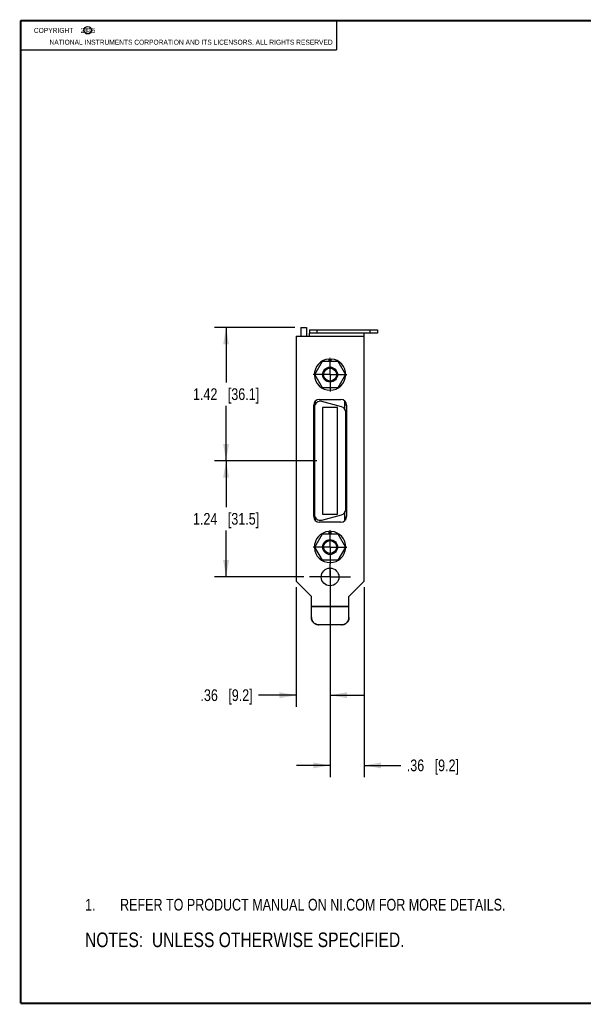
# Model space of a CAD drawing. Header units: inches. Extents: x 0.2 to 16.8, y 0.1 to 10.8.
# Tile 1 of 9: x 0.2 to 6.3, y 0.2 to 10.8. Entities that reach past the tile are written whole.
import ezdxf

# ---------------------------------------------------------------- set-up
doc = ezdxf.new("R2010")
doc.units = ezdxf.units.IN
doc.header["$LTSCALE"] = 0.935
doc.header["$MEASUREMENT"] = 0
doc.linetypes.add('CENTER', pattern=[0.6, 0.375, -0.075, 0.075, -0.075])
doc.layers.get('0').update_dxf_attribs({"linetype": 'CONTINUOUS'})
for name, color, linetype in [('DEFAULT_1', 7, 'CENTER'), ('DETAIL', 7, 'CONTINUOUS'), ('DIMENSIONS', 7, 'CONTINUOUS')]:
    doc.layers.add(name, color=color, linetype=linetype)
doc.styles.get("Standard").update_dxf_attribs({"font": 'txt', "width": 0.8})
doc.dimstyles.new('DIMSTYLE_1', dxfattribs={"dimtxt": 0.125, "dimasz": 0.18, "dimexe": 0.125, "dimexo": 0.0625, "dimgap": 0.0625, "dimtad": 0, "dimtih": 1, "dimtoh": 1, "dimzin": 4, "dimdsep": 46, "dimtxsty": 'STANDARD', "dimblk": '_FILLED', "dimblk1": '_FILLED', "dimblk2": '_FILLED', "dimcen": 0.09, "dimadec": 0, "dimazin": 0, "dimtp": 0.001, "dimtm": 0.001, "dimtfac": 1, "dimtofl": 0, "dimtmove": 0, "dimatfit": 3, "dimldrblk": '_FILLED', "dimfxl": 1, "dimtolj": 1, "dimtzin": 4, "dimarcsym": 0})

# ---------------------------------------------------------------- blocks, each defined once
blk = doc.blocks.new('CUSTOM_NOTE_BL0', base_point=(3.675, 1.312))
at = {"color": 2, "linetype": 'CONTINUOUS', "width": 0.8}
for s, p in [('1.', (0.938, 1.25)), ('REFER TO PRODUCT MANUAL ON NI.COM FOR MORE DETAILS.', (1.312, 1.25))]:
    blk.add_text(s, height=0.125, dxfattribs=at).set_placement(p)
blk = doc.blocks.new('_FILLED')
at = {"color": 0, "linetype": 'BYBLOCK'}
blk.add_solid([(0, 0), (-1, 0.174), (-1, -0.174)], dxfattribs=at)
blk = doc.blocks.new('*D10')
at = {"layer": 'DIMENSIONS', "color": 2, "linetype": 'CONTINUOUS'}
for p, q in [((3.18, 7.479), (2.319, 7.479)), ((2.444, 7.479), (2.444, 6.892)), ((2.444, 6.056), (2.444, 6.642)), ((3.412, 6.056), (2.319, 6.056))]:
    blk.add_line(p, q, dxfattribs=at)
at = {"layer": 'DIMENSIONS', "color": 2, "linetype": 'CONTINUOUS', "xscale": 0.18, "yscale": 0.18, "zscale": 0.18}
for p, rotation in [((2.444, 7.479), 90), ((2.444, 6.056), 270)]:
    blk.add_blockref('_FILLED', p, dxfattribs=dict(at, rotation=rotation))
at = {"layer": 'DIMENSIONS', "color": 2, "linetype": 'CONTINUOUS', "insert": (2.444, 6.83), "char_height": 0.125, "width": 1.125, "attachment_point": 2, "line_spacing_factor": 0.9}
blk.add_mtext('1.42{\\Ftxt.shx;\\W1.000000;\\H0.125000; }[36.1]', dxfattribs=at)
blk = doc.blocks.new('*D11')
at = {"layer": 'DIMENSIONS', "color": 2, "linetype": 'CONTINUOUS'}
for p, q in [((3.412, 6.056), (2.319, 6.056)), ((2.444, 6.056), (2.444, 5.56)), ((2.444, 4.815), (2.444, 5.31)), ((3.273, 4.815), (2.319, 4.815))]:
    blk.add_line(p, q, dxfattribs=at)
at = {"layer": 'DIMENSIONS', "color": 2, "linetype": 'CONTINUOUS', "xscale": 0.18, "yscale": 0.18, "zscale": 0.18}
for p, rotation in [((2.444, 6.056), 90), ((2.444, 4.815), 270)]:
    blk.add_blockref('_FILLED', p, dxfattribs=dict(at, rotation=rotation))
at = {"layer": 'DIMENSIONS', "color": 2, "linetype": 'CONTINUOUS', "insert": (2.444, 5.498), "char_height": 0.125, "width": 1.125, "attachment_point": 2, "line_spacing_factor": 0.9}
blk.add_mtext('1.24{\\Ftxt.shx;\\W1.000000;\\H0.125000; }[31.5]', dxfattribs=at)
blk = doc.blocks.new('*D12')
at = {"layer": 'DIMENSIONS', "color": 2, "linetype": 'CONTINUOUS'}
for p, q in [((3.555, 4.892), (3.555, 3.426)), ((3.194, 4.706), (3.194, 3.426)), ((3.194, 3.551), (2.791, 3.551)), ((3.555, 3.551), (3.915, 3.551))]:
    blk.add_line(p, q, dxfattribs=at)
at = {"layer": 'DIMENSIONS', "color": 2, "linetype": 'CONTINUOUS', "xscale": 0.18, "yscale": 0.18, "zscale": 0.18}
blk.add_blockref('_FILLED', (3.194, 3.551), dxfattribs=at)
at = {"layer": 'DIMENSIONS', "color": 2, "linetype": 'CONTINUOUS', "xscale": 0.18, "yscale": 0.18, "zscale": 0.18, "rotation": 180}
blk.add_blockref('_FILLED', (3.555, 3.551), dxfattribs=at)
at = {"layer": 'DIMENSIONS', "color": 2, "linetype": 'CONTINUOUS', "insert": (2.728, 3.614), "char_height": 0.125, "width": 0.925, "attachment_point": 3, "line_spacing_factor": 0.9}
blk.add_mtext('.36{\\Ftxt.shx;\\W1.000000;\\H0.125000; }[9.2]', dxfattribs=at)
blk = doc.blocks.new('*D13')
at = {"layer": 'DIMENSIONS', "color": 2, "linetype": 'CONTINUOUS'}
for p, q in [((3.555, 4.892), (3.555, 2.676)), ((3.919, 4.706), (3.919, 2.676)), ((3.555, 2.801), (3.195, 2.801)), ((3.919, 2.801), (4.312, 2.801))]:
    blk.add_line(p, q, dxfattribs=at)
at = {"layer": 'DIMENSIONS', "color": 2, "linetype": 'CONTINUOUS', "xscale": 0.18, "yscale": 0.18, "zscale": 0.18}
blk.add_blockref('_FILLED', (3.555, 2.801), dxfattribs=at)
at = {"layer": 'DIMENSIONS', "color": 2, "linetype": 'CONTINUOUS', "xscale": 0.18, "yscale": 0.18, "zscale": 0.18, "rotation": 180}
blk.add_blockref('_FILLED', (3.919, 2.801), dxfattribs=at)
at = {"layer": 'DIMENSIONS', "color": 2, "linetype": 'CONTINUOUS', "insert": (4.374, 2.864), "char_height": 0.125, "width": 0.925, "attachment_point": 1, "line_spacing_factor": 0.9}
blk.add_mtext('.36{\\Ftxt.shx;\\W1.000000;\\H0.125000; }[9.2]', dxfattribs=at)
blk = doc.blocks.new('NOTES_HEADER_BL1', base_point=(3.1215, 0.9375))
at = {"layer": 'DETAIL', "color": 2, "linetype": 'CONTINUOUS', "width": 0.8}
blk.add_text('NOTES:  UNLESS OTHERWISE SPECIFIED.', height=0.156, dxfattribs=at).set_placement((0.9375, 0.8595))

msp = doc.modelspace()

# ---------------------------------------------------------------- linework, layer by layer
at = {"color": 2, "linetype": 'CONTINUOUS'}
for p, q in [((0.25, 10.7586), (3.625, 10.7586)), ((0.25, 10.7586), (0.25, 10.4456)), ((3.625, 10.7586), (3.625, 10.4456)), ((0.25, 10.4456), (3.625, 10.4456))]:
    msp.add_line(p, q, dxfattribs=at)
at = {"color": 7, "linetype": 'CONTINUOUS'}
for p, q in [((3.2422, 7.4786), (3.2422, 7.3866)), ((3.2422, 7.4786), (3.3047, 7.4786)), ((3.3047, 7.4786), (3.3047, 7.3866)), ((3.3347, 7.4546), (3.3347, 7.4206)), ((3.3347, 7.4546), (4.0597, 7.4546)), ((3.4147, 7.4546), (3.4147, 7.4206)), ((3.9797, 7.4546), (3.9797, 7.4206)), ((4.0597, 7.4546), (4.0597, 7.4206)), ((3.3907, 6.9766), (3.4727, 7.1186)), ((3.4727, 7.1186), (3.6367, 7.1186)), ((3.5414, 7.1431), (3.5414, 7.1186)), ((3.5679, 7.1186), (3.5679, 7.1431)), ((3.6367, 7.1186), (3.7187, 6.9766)), ((3.4727, 6.8346), (3.3907, 6.9766)), ((3.7187, 6.9766), (3.6367, 6.8346)), ((3.6367, 6.8346), (3.4727, 6.8346)), ((3.3798, 6.6546), (3.393, 6.6546)), ((3.3877, 6.6296), (3.3877, 5.4816)), ((3.3967, 6.6934), (3.3967, 6.6618)), ((3.6757, 6.6333), (3.4657, 6.6895)), ((3.7127, 6.6055), (3.7127, 6.6934)), ((3.7127, 6.6546), (3.7296, 6.6546)), ((3.4747, 6.6256), (3.4747, 5.4856)), ((3.6347, 6.6256), (3.4747, 6.6256)), ((3.6347, 5.4856), (3.6347, 6.6256)), ((3.7217, 5.5379), (3.7217, 6.5734)), ((3.4657, 5.4218), (3.6757, 5.478)), ((3.4747, 5.4856), (3.6347, 5.4856)), ((3.7127, 5.4178), (3.7127, 5.5057)), ((3.3798, 5.4566), (3.393, 5.4566)), ((3.3967, 5.4495), (3.3967, 5.4178)), ((3.7127, 5.4566), (3.7296, 5.4566)), ((3.3907, 5.1346), (3.4727, 5.2766)), ((3.4727, 5.2766), (3.6367, 5.2766)), ((3.5414, 5.3011), (3.5414, 5.2766)), ((3.5679, 5.2766), (3.5679, 5.3011)), ((3.6367, 5.2766), (3.7187, 5.1346)), ((3.4727, 4.9926), (3.3907, 5.1346)), ((3.7187, 5.1346), (3.6367, 4.9926)), ((3.6367, 4.9926), (3.4727, 4.9926)), ((3.4357, 4.3043), (3.4357, 4.3014)), ((3.6767, 4.3014), (3.4357, 4.3014)), ((3.6767, 4.3043), (3.6767, 4.3014))]:
    msp.add_line(p, q, dxfattribs=at)
at = {"color": 3, "linetype": 'CONTINUOUS'}
for p, q in [((3.1937, 7.3866), (3.1937, 4.7686)), ((3.1937, 7.3866), (3.9187, 7.3866)), ((3.3347, 7.3866), (3.3347, 7.4206)), ((4.0597, 7.4206), (3.3347, 7.4206)), ((3.9187, 4.7686), (3.9187, 7.4206)), ((3.3797, 5.4596), (3.3797, 6.6516)), ((3.4397, 6.7116), (3.6697, 6.7116)), ((3.7297, 6.6516), (3.7297, 5.4596)), ((3.6697, 5.3996), (3.4397, 5.3996)), ((3.3557, 4.6066), (3.1937, 4.7686)), ((3.9187, 4.7686), (3.7567, 4.6066)), ((3.3557, 4.384), (3.3557, 4.6066)), ((3.7567, 4.384), (3.7567, 4.6066)), ((3.3557, 4.5026), (3.7567, 4.5026)), ((3.3557, 4.4996), (3.7567, 4.4996)), ((3.6767, 4.3043), (3.4357, 4.3043))]:
    msp.add_line(p, q, dxfattribs=at)
at = {"color": 7, "linetype": 'CONTINUOUS', "const_width": 0.02}
for points in [[(0.25, 10.7586), (0.25, 0.2586)], [(16.75, 10.7586), (0.25, 10.7586)], [(0.25, 0.2586), (16.75, 0.2586)]]:
    msp.add_lwpolyline(points, dxfattribs=at)
at = {"color": 2, "linetype": 'CONTINUOUS'}
msp.add_circle((0.9659, 10.6562), 0.0403, dxfattribs=at)
at = {"color": 7, "linetype": 'CONTINUOUS'}
for centre, radius in [((3.5547, 6.9766), 0.08), ((3.5547, 6.9766), 0.069), ((3.5547, 5.1346), 0.08), ((3.5547, 5.1346), 0.069)]:
    msp.add_circle(centre, radius, dxfattribs=at)
at = {"color": 3, "linetype": 'CONTINUOUS'}
msp.add_circle((3.5547, 4.8146), 0.0945, dxfattribs=at)
at = {"color": 7, "linetype": 'CONTINUOUS'}
for centre, radius, start, end in [((3.5547, 6.9766), 0.167, 94.55071, 85.44929), ((3.4497, 6.6296), 0.062, 75, 180), ((3.6597, 6.5734), 0.062, 0, 75), ((3.4497, 5.4816), 0.062, 180, 285), ((3.6597, 5.5379), 0.062, 285, 360), ((3.5547, 5.1346), 0.167, 94.55071, 85.44929)]:
    msp.add_arc(centre, radius, start, end, dxfattribs=at)
at = {"color": 3, "linetype": 'CONTINUOUS'}
for centre, start, end in [((3.4397, 6.6516), 90, 180), ((3.6697, 6.6516), 0, 90), ((3.4397, 5.4596), 180, 270), ((3.6697, 5.4596), 270, 360)]:
    msp.add_arc(centre, 0.06, start, end, dxfattribs=at)
for points, knots in [([(3.3557, 4.384), (3.3557, 4.3788), (3.3565, 4.371), (3.359, 4.3609), (3.3617, 4.3535), (3.365, 4.3464), (3.3704, 4.3374), (3.3788, 4.3273), (3.3889, 4.319), (3.3979, 4.3136), (3.405, 4.3103), (3.4124, 4.3076), (3.4226, 4.3051), (3.4305, 4.3043), (3.4357, 4.3043)], [0, 0, 0, 0, 0.1246522, 0.1871344, 0.2495873, 0.312036, 0.3745072, 0.4993908, 0.6243675, 0.686951, 0.7495509, 0.8121882, 0.8748808, 1, 1, 1, 1]), ([(3.6767, 4.3043), (3.6819, 4.3043), (3.6898, 4.3051), (3.6999, 4.3076), (3.7074, 4.3103), (3.7145, 4.3136), (3.7234, 4.319), (3.7336, 4.3273), (3.742, 4.3374), (3.7474, 4.3464), (3.7507, 4.3535), (3.7534, 4.3609), (3.7559, 4.371), (3.7567, 4.3788), (3.7567, 4.384)], [0, 0, 0, 0, 0.1251192, 0.1878118, 0.2504491, 0.313049, 0.3756325, 0.5006092, 0.6254928, 0.687964, 0.7504127, 0.8128656, 0.8753478, 1, 1, 1, 1])]:
    msp.add_open_spline(points, degree=3, knots=knots, dxfattribs=at)
at = {"color": 7, "linetype": 'CONTINUOUS'}
for points, knots in [([(3.4357, 4.3014), (3.4305, 4.3014), (3.4226, 4.3021), (3.4124, 4.3047), (3.405, 4.3073), (3.3979, 4.3107), (3.3889, 4.316), (3.3788, 4.3243), (3.3704, 4.3345), (3.365, 4.3434), (3.3617, 4.3505), (3.359, 4.3579), (3.3565, 4.368), (3.3557, 4.3759), (3.3557, 4.3811)], [0, 0, 0, 0, 0.1251192, 0.1878118, 0.2504491, 0.313049, 0.3756325, 0.5006092, 0.6254928, 0.687964, 0.7504127, 0.8128656, 0.8753478, 1, 1, 1, 1]), ([(3.7567, 4.3811), (3.7567, 4.3759), (3.7559, 4.368), (3.7534, 4.3579), (3.7507, 4.3505), (3.7474, 4.3434), (3.742, 4.3345), (3.7336, 4.3243), (3.7234, 4.316), (3.7145, 4.3107), (3.7074, 4.3073), (3.6999, 4.3047), (3.6898, 4.3021), (3.6819, 4.3014), (3.6767, 4.3014)], [0, 0, 0, 0, 0.1246522, 0.1871344, 0.2495873, 0.312036, 0.3745072, 0.4993908, 0.6243675, 0.686951, 0.7495509, 0.8121882, 0.8748808, 1, 1, 1, 1])]:
    msp.add_open_spline(points, degree=3, knots=knots, dxfattribs=at)
at = {"layer": 'DEFAULT_1', "color": 7, "linetype": 'CENTER'}
for p, q in [((3.5547, 6.9766), (3.5547, 7.1566)), ((3.5547, 6.9766), (3.3747, 6.9766)), ((3.5547, 6.9766), (3.5547, 6.7966)), ((3.5547, 6.9766), (3.7347, 6.9766)), ((3.5547, 5.1346), (3.5547, 5.3146)), ((3.5547, 5.1346), (3.3747, 5.1346)), ((3.5547, 5.1346), (3.7347, 5.1346)), ((3.5547, 5.1346), (3.5547, 4.9546)), ((3.5547, 4.8146), (3.5547, 4.9546)), ((3.5547, 4.8146), (3.3352, 4.8146)), ((3.5547, 4.8146), (3.7742, 4.8146)), ((3.5547, 4.8146), (3.5547, 4.5951))]:
    msp.add_line(p, q, dxfattribs=at)

# ---------------------------------------------------------------- block references
at = {"color": 2, "linetype": 'CONTINUOUS'}
msp.add_blockref('CUSTOM_NOTE_BL0', (3.6751, 1.3124), dxfattribs=at)
at = {"layer": 'DETAIL', "color": 2, "linetype": 'CONTINUOUS'}
msp.add_blockref('NOTES_HEADER_BL1', (3.1215, 0.9375), dxfattribs=at)

# ---------------------------------------------------------------- texts
at = {"color": 2, "linetype": 'CONTINUOUS', "char_height": 0.053, "attachment_point": 1, "line_spacing_factor": 0.9}
for s, insert, width in [('c', (0.946, 10.6893), 0.0424), ('NATIONAL INSTRUMENTS CORPORATION AND ITS LICENSORS. ALL RIGHTS RESERVED', (0.5583, 10.5546), 3.0104)]:
    msp.add_mtext(s, dxfattribs=dict(at, insert=insert, width=width))
at = {"layer": 'DETAIL', "color": 2, "linetype": 'CONTINUOUS', "insert": (0.3125, 10.6805), "char_height": 0.053, "width": 0.8904, "attachment_point": 1, "line_spacing_factor": 0.9}
msp.add_mtext('    COPYRIGHT    2015', dxfattribs=at)

# ---------------------------------------------------------------- dimensions: what is measured, and where the dimension line sits
at = {"layer": 'DIMENSIONS', "color": 2, "linetype": 'CONTINUOUS'}
for p1, angle, picture, middle in [((3.2422, 7.4786), 270, '*D10', (2.4437, 6.7671)), ((3.3352, 4.8146), 90, '*D11', (2.4437, 5.4351))]:
    dim = msp.add_linear_dim(base=(2.4437, 6.0556), p1=p1, p2=(3.4747, 6.0556), angle=angle, dimstyle='DIMSTYLE_1', dxfattribs=at)
    dim.commit()
    dim.dimension.update_dxf_attribs({"geometry": picture, "text_midpoint": middle, "dimtype": 160})
for base, p1, p2, picture, middle in [((3.5547, 3.5514), (3.1937, 4.7686), (3.5547, 4.9546), '*D12', (2.2657, 3.5514)), ((3.9187, 2.8014), (3.5547, 4.9546), (3.9187, 4.7686), '*D13', (4.8368, 2.8014))]:
    dim = msp.add_linear_dim(base=base, p1=p1, p2=p2, dimstyle='DIMSTYLE_1', dxfattribs=at)
    dim.commit()
    dim.dimension.update_dxf_attribs({"geometry": picture, "text_midpoint": middle, "dimtype": 160})

doc.saveas('drawing.dxf')
